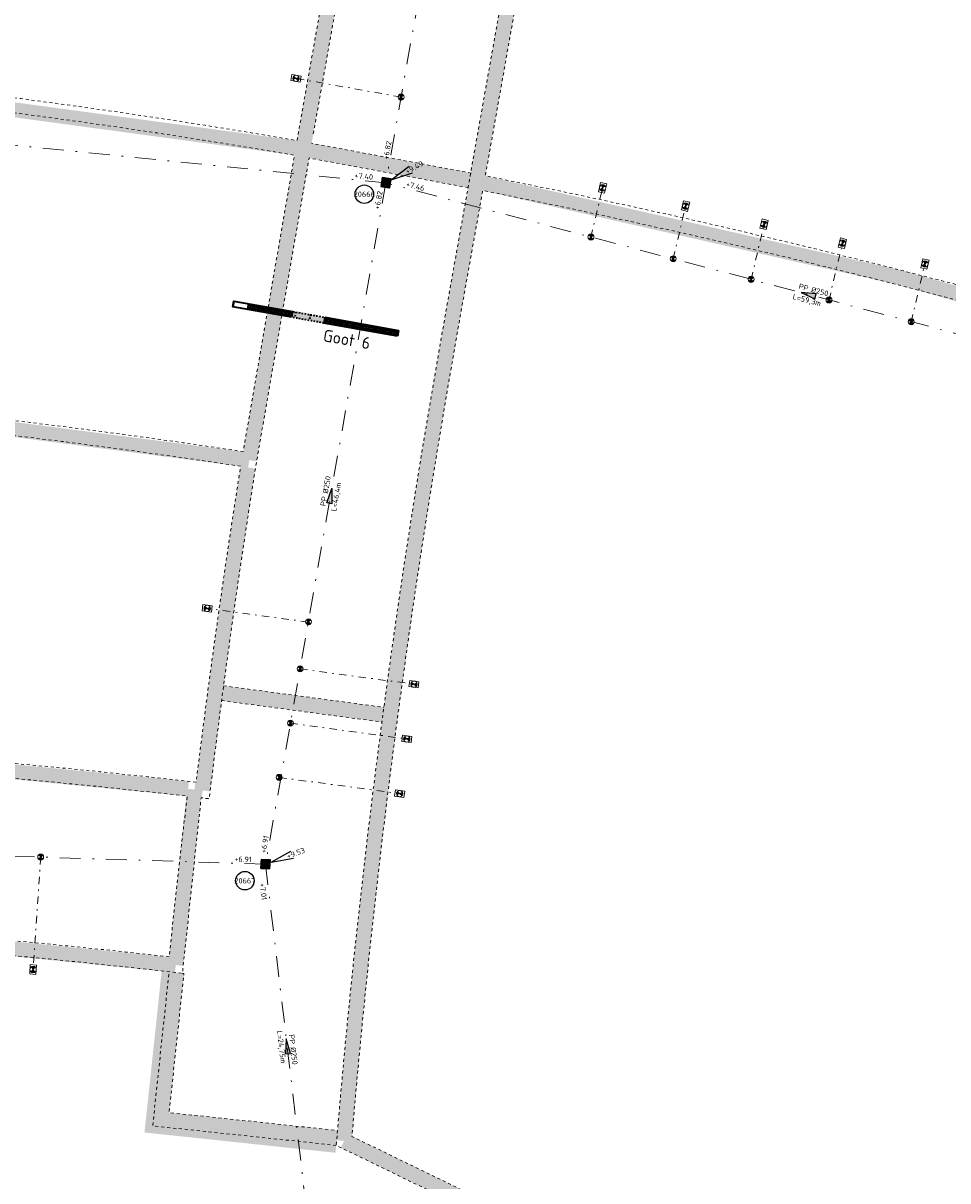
# Model space of a CAD drawing. Header units: metres. Extents: x 166295 to 169354, y 462100 to 463391.
# Tile 7 of 27: x 167568 to 167630, y 462650 to 462728. Entities that reach past the tile are written whole.
import ezdxf
from ezdxf.enums import TextEntityAlignment as Align

# ---------------------------------------------------------------- set-up
doc = ezdxf.new("R2010")
doc.units = ezdxf.units.M
doc.header["$LTSCALE"] = 0.2
for name, pattern in [('DASHED2', [0.375, 0.25, -0.125]), ('NLCS-HIDDEN', [4, 2, -2]), ('RI-VWA_HUISAANSLUITING', [6.1, 2.5, -1.8, 0, -1.8]), ('RI-VWA_PE', [15, 7, -4, 0, -4])]:
    doc.linetypes.add(name, pattern=pattern)
for name, color, linetype, lineweight in [('B-WE-KL-TRACE_WENSTRACE-G', 8, 'NLCS-HIDDEN', 18), ('B-WE-KL-TRACE_WENSTRACE-G2', 252, 'Continuous', 35), ('B-WE-RI-VWA_HUISAANSLUITING_PP_125-G', 252, 'RI-VWA_HUISAANSLUITING', 18), ('B-WE-RI-VWA_HULPSTUK-ONTSTOPPINGSSTUK_PP_125-S', 252, 'Continuous', 20), ('B-WE-RI-VWA_HULPSTUK_INLAAT-KNEVELINLAAT_250-125-G', 252, 'Continuous', 20), ('B-WE-RI-VWA_STROOMRICHTING-S', 252, 'Continuous', 25), ('B-WE-RI-VWA_TRANSPORTLEIDING_PE_250-G', 252, 'RI-VWA_PE', 18), ('N-WE-RI-HWA_GOOT_LIJNGOOT-G', 152, 'Continuous', 35), ('N-WE-RI-HWA_GOOT_LIJNGOOT-G gesloten', 152, 'Continuous', 35), ('N-WE-RI-HWA_GOOT_LIJNGOOT-V gesloten', 152, 'Continuous', 18), ('N-WE-RI-HWA_GOOT_LIJNGOOT-V rooster', 152, 'Continuous', 18), ('N-WE-RI-HWA_GOOT_ROOSTERGOOT-T18', 152, 'Continuous', 18), ('N-WE-RI-VWA_PUTNUMMER-S', 32, 'Continuous', 25), ('N-WE-RI-VWA_RIOOLPUT_INSPECTIEPUT-S', 32, 'Continuous', 25), ('X-XX-AL-CONSTRUCTIELIJN-GD', 7, 'Continuous', 25)]:
    doc.layers.add(name, color=color, linetype=linetype, lineweight=lineweight)
doc.styles.add('NLCS-ISO', font='NLCS-ISO.ttf')
doc.styles.add('NLCS-ISO-M200-T18', font='NLCS-ISO.ttf', dxfattribs={"height": 0.36})

# ---------------------------------------------------------------- blocks, each defined once
blk = doc.blocks.new('*U79')
at = {"ltscale": 0.1}
blk.add_hatch(color=256, dxfattribs=at).paths.add_polyline_path([(2.500000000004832, 0), (-2.500000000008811, -0.8333333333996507), (-2.500000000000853, 0.8333333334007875)])
at = {"ltscale": 0.1, "flags": 128}
blk.add_lwpolyline([(2.500000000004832, 0), (-2.500000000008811, -0.8333333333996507), (-2.500000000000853, 0.8333333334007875)], close=True, dxfattribs=at)
at = {"ltscale": 0.1, "style": 'NLCS-ISO'}
for tag, p in [('BOBL', (-150.4048107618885, 1.13686837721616e-13)), ('MAT', (-0.5, 0.5000000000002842))]:
    blk.add_attdef(tag, text='', height=1.8, dxfattribs=at).set_placement(p, align=Align.BOTTOM_RIGHT)
for tag, p in [('DIA', (0.5, 0.5000000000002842)), ('BOBR', (153.6325154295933, 0))]:
    blk.add_attdef(tag, text='', height=1.8, dxfattribs=at).set_placement(p, align=Align.BOTTOM_LEFT)
at = {"ltscale": 0.1, "style": 'NLCS-ISO', "flags": 1}
blk.add_attdef('PUTNR-L', text='', height=1.8, dxfattribs=at).set_placement((-0.8215082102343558, -5.885126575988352), align=Align.BOTTOM_RIGHT)
at = {"ltscale": 0.1, "style": 'NLCS-ISO'}
blk.add_attdef('JVA', text='', height=1.8, dxfattribs=at).set_placement((0, -0.9999999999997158), align=Align.TOP_CENTER)
at = {"ltscale": 0.1, "style": 'NLCS-ISO', "flags": 1}
blk.add_attdef('PUTNR-L', text='', height=1.8, dxfattribs=at).set_placement((1.948397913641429, -5.769780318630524), align=Align.BOTTOM_LEFT)
blk = doc.blocks.new('*U80')
at = {"ltscale": 0.1}
blk.add_hatch(color=256, dxfattribs=at).paths.add_polyline_path([(2.500000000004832, 0), (-2.500000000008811, -0.8333333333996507), (-2.500000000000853, 0.8333333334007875)])
at = {"ltscale": 0.1, "flags": 128}
blk.add_lwpolyline([(2.500000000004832, 0), (-2.500000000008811, -0.8333333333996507), (-2.500000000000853, 0.8333333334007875)], close=True, dxfattribs=at)
at = {"ltscale": 0.1, "style": 'NLCS-ISO'}
for tag, p in [('BOBL', (-143.3294033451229, 1.13686837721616e-13)), ('MAT', (-0.5, 0.5000000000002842))]:
    blk.add_attdef(tag, text='', height=1.8, dxfattribs=at).set_placement(p, align=Align.BOTTOM_RIGHT)
for tag, p in [('DIA', (0.5, 0.5000000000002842)), ('BOBR', (128.3431128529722, 0))]:
    blk.add_attdef(tag, text='', height=1.8, dxfattribs=at).set_placement(p, align=Align.BOTTOM_LEFT)
at = {"ltscale": 0.1, "style": 'NLCS-ISO', "flags": 1}
blk.add_attdef('PUTNR-L', text='', height=1.8, dxfattribs=at).set_placement((-0.8215082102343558, -5.885126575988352), align=Align.BOTTOM_RIGHT)
at = {"ltscale": 0.1, "style": 'NLCS-ISO'}
blk.add_attdef('JVA', text='', height=1.8, dxfattribs=at).set_placement((0, -0.9999999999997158), align=Align.TOP_CENTER)
at = {"ltscale": 0.1, "style": 'NLCS-ISO', "flags": 1}
blk.add_attdef('PUTNR-L', text='', height=1.8, dxfattribs=at).set_placement((1.948397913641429, -5.769780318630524), align=Align.BOTTOM_LEFT)
blk = doc.blocks.new('*U81')
at = {"ltscale": 0.1}
blk.add_hatch(color=256, dxfattribs=at).paths.add_polyline_path([(2.500000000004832, 0), (-2.500000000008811, -0.8333333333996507), (-2.500000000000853, 0.8333333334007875)])
at = {"ltscale": 0.1, "flags": 128}
blk.add_lwpolyline([(2.500000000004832, 0), (-2.500000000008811, -0.8333333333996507), (-2.500000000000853, 0.8333333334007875)], close=True, dxfattribs=at)
at = {"ltscale": 0.1, "style": 'NLCS-ISO'}
for tag, p in [('BOBL', (-115.9481153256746, 1.13686837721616e-13)), ('MAT', (-0.5, 0.5000000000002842))]:
    blk.add_attdef(tag, text='', height=1.8, dxfattribs=at).set_placement(p, align=Align.BOTTOM_RIGHT)
for tag, p in [('DIA', (0.5, 0.5000000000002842)), ('BOBR', (97.31818750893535, 0))]:
    blk.add_attdef(tag, text='', height=1.8, dxfattribs=at).set_placement(p, align=Align.BOTTOM_LEFT)
at = {"ltscale": 0.1, "style": 'NLCS-ISO', "flags": 1}
blk.add_attdef('PUTNR-L', text='', height=1.8, dxfattribs=at).set_placement((-0.8215082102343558, -5.885126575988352), align=Align.BOTTOM_RIGHT)
at = {"ltscale": 0.1, "style": 'NLCS-ISO'}
blk.add_attdef('JVA', text='', height=1.8, dxfattribs=at).set_placement((0, -0.9999999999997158), align=Align.TOP_CENTER)
at = {"ltscale": 0.1, "style": 'NLCS-ISO', "flags": 1}
blk.add_attdef('PUTNR-L', text='', height=1.8, dxfattribs=at).set_placement((1.948397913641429, -5.769780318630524), align=Align.BOTTOM_LEFT)
blk = doc.blocks.new('*U82')
at = {"ltscale": 0.1}
blk.add_hatch(color=256, dxfattribs=at).paths.add_polyline_path([(2.500000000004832, 0), (-2.500000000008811, -0.8333333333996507), (-2.500000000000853, 0.8333333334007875)])
at = {"ltscale": 0.1, "flags": 128}
blk.add_lwpolyline([(2.500000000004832, 0), (-2.500000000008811, -0.8333333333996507), (-2.500000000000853, 0.8333333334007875)], close=True, dxfattribs=at)
at = {"ltscale": 0.1, "style": 'NLCS-ISO'}
for tag, p in [('BOBL', (-119.3683419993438, 1.13686837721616e-13)), ('MAT', (-0.5, 0.5000000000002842))]:
    blk.add_attdef(tag, text='', height=1.8, dxfattribs=at).set_placement(p, align=Align.BOTTOM_RIGHT)
for tag, p in [('DIA', (0.5, 0.5000000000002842)), ('BOBR', (162.8411784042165, 0))]:
    blk.add_attdef(tag, text='', height=1.8, dxfattribs=at).set_placement(p, align=Align.BOTTOM_LEFT)
at = {"ltscale": 0.1, "style": 'NLCS-ISO', "flags": 1}
blk.add_attdef('PUTNR-L', text='', height=1.8, dxfattribs=at).set_placement((-0.8215082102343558, -5.885126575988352), align=Align.BOTTOM_RIGHT)
at = {"ltscale": 0.1, "style": 'NLCS-ISO'}
blk.add_attdef('JVA', text='', height=1.8, dxfattribs=at).set_placement((0, -0.9999999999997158), align=Align.TOP_CENTER)
at = {"ltscale": 0.1, "style": 'NLCS-ISO', "flags": 1}
blk.add_attdef('PUTNR-L', text='', height=1.8, dxfattribs=at).set_placement((1.948397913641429, -5.769780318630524), align=Align.BOTTOM_LEFT)
blk = doc.blocks.new('*U86')
at = {"ltscale": 0.1}
blk.add_hatch(color=256, dxfattribs=at).paths.add_polyline_path([(-2.500000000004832, 0), (2.500000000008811, -0.8333333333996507), (2.500000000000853, 0.8333333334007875)])
at = {"ltscale": 0.1, "flags": 128}
blk.add_lwpolyline([(-2.500000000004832, 0), (2.500000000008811, -0.8333333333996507), (2.500000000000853, 0.8333333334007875)], close=True, dxfattribs=at)
at = {"ltscale": 0.1, "style": 'NLCS-ISO'}
for tag, p in [('BOBL', (-133.4668338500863, 1.13686837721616e-13)), ('MAT', (-0.5, 0.5000000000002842))]:
    blk.add_attdef(tag, text='', height=1.8, dxfattribs=at).set_placement(p, align=Align.BOTTOM_RIGHT)
for tag, p in [('DIA', (0.5, 0.5000000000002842)), ('BOBR', (138.6103498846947, 0))]:
    blk.add_attdef(tag, text='', height=1.8, dxfattribs=at).set_placement(p, align=Align.BOTTOM_LEFT)
at = {"ltscale": 0.1, "style": 'NLCS-ISO', "flags": 1}
blk.add_attdef('PUTNR-L', text='', height=1.8, dxfattribs=at).set_placement((-0.8215082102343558, -5.885126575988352), align=Align.BOTTOM_RIGHT)
at = {"ltscale": 0.1, "style": 'NLCS-ISO'}
blk.add_attdef('JVA', text='', height=1.8, dxfattribs=at).set_placement((0, -0.9999999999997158), align=Align.TOP_CENTER)
at = {"ltscale": 0.1, "style": 'NLCS-ISO', "flags": 1}
blk.add_attdef('PUTNR-L', text='', height=1.8, dxfattribs=at).set_placement((1.948397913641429, -5.769780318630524), align=Align.BOTTOM_LEFT)
blk = doc.blocks.new('*U87')
at = {"ltscale": 0.1}
blk.add_hatch(color=256, dxfattribs=at).paths.add_polyline_path([(-2.500000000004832, 0), (2.500000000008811, -0.8333333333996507), (2.500000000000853, 0.8333333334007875)])
at = {"ltscale": 0.1, "flags": 128}
blk.add_lwpolyline([(-2.500000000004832, 0), (2.500000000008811, -0.8333333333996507), (2.500000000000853, 0.8333333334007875)], close=True, dxfattribs=at)
at = {"ltscale": 0.1, "style": 'NLCS-ISO'}
for tag, p in [('MAT', (-0.5, 0.5000000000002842)), ('BOBL', (-49.6153525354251, -3.239999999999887))]:
    blk.add_attdef(tag, text='', height=1.8, dxfattribs=at).set_placement(p, align=Align.BOTTOM_RIGHT)
for tag, p in [('DIA', (0.5, 0.5000000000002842)), ('BOBR', (50.63497946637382, 0))]:
    blk.add_attdef(tag, text='', height=1.8, dxfattribs=at).set_placement(p, align=Align.BOTTOM_LEFT)
at = {"ltscale": 0.1, "style": 'NLCS-ISO', "flags": 1}
blk.add_attdef('PUTNR-L', text='', height=1.8, dxfattribs=at).set_placement((-0.8215082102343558, -5.885126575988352), align=Align.BOTTOM_RIGHT)
at = {"ltscale": 0.1, "style": 'NLCS-ISO'}
blk.add_attdef('JVA', text='', height=1.8, dxfattribs=at).set_placement((0, -0.9999999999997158), align=Align.TOP_CENTER)
at = {"ltscale": 0.1, "style": 'NLCS-ISO', "flags": 1}
blk.add_attdef('PUTNR-L', text='', height=1.8, dxfattribs=at).set_placement((1.948397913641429, -5.769780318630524), align=Align.BOTTOM_LEFT)
blk = doc.blocks.new('SRI-HULP_INLAAT_125MM-SO')
h = blk.add_hatch(color=256)
h.dxf.hatch_style = 1
h.paths.add_polyline_path([(-0.7071067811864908, 0.7071067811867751, 0.1989123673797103), (-1.000000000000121, 0, 0.1989123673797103), (-0.7071067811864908, -0.7071067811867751), (0, -1.387778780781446e-17)])
h = blk.add_hatch(color=256)
h.dxf.hatch_style = 1
h.paths.add_polyline_path([(1.000000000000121, 0, 0.1989123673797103), (0.7071067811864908, 0.7071067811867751), (0, -1.387778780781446e-17), (0.7071067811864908, -0.7071067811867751, 0.1989123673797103)])
for p, q in [((-0.7071067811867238, 0.707106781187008), (0.7071067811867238, -0.707106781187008)), ((-0.7071067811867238, -0.707106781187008), (0.7071067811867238, 0.707106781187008))]:
    blk.add_line(p, q)
blk.add_circle((0, 0), 1.000000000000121)
blk = doc.blocks.new('SRI-HULP_ONTSTOP-SO')
at = {"ltscale": 0.1}
for points in [[(-0.8736528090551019, 0.5824352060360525, 0.1480687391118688), (-1.050000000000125, 2.273736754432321e-13, 0.1480687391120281), (-0.8736528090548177, -0.5824352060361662), (-5.115907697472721e-13, -3.410605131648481e-13)], [(-2.273736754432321e-13, -3.410605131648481e-13), (0.8736528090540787, -0.5824352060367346, 0.1480687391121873), (1.04999999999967, 2.273736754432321e-13, 0.1480687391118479), (0.8736528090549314, 0.5824352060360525)]]:
    blk.add_hatch(color=256, dxfattribs=at).paths.add_polyline_path(points)
for p, q in [((0.8736528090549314, 0.5824352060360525), (-0.8736528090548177, -0.5824352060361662)), ((-0.8736528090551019, 0.5824352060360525), (0.8736528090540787, -0.5824352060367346))]:
    blk.add_line(p, q, dxfattribs=at)
at = {"flags": 128}
blk.add_lwpolyline([(-1.575000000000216, -1.049999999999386), (1.574999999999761, -1.049999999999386), (1.574999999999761, 1.050000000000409), (-1.575000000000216, 1.050000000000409)], close=True, dxfattribs=at)
at = {"ltscale": 0.1}
blk.add_circle((-2.273736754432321e-13, 2.273736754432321e-13), 1.049999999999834, dxfattribs=at)
blk = doc.blocks.new('*U134')
for q in [(8.498601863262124, 4.425637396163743), (9.354158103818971, 2.076590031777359)]:
    blk.add_line((1.879237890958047, 0.68444499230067), q)
blk.add_circle((-6.919589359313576, -5.525493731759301), 3.090853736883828)
at = {"ltscale": 0.1, "style": 'NLCS-ISO'}
blk.add_attdef('PUTHGT', text='', height=1.8, rotation=20.01233852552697, dxfattribs=at).set_placement((7.176561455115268, 2.643546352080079), align=Align.MIDDLE_LEFT)
blk.add_attdef('PUTNR', text='', height=1.8, dxfattribs=at).set_placement((-6.919589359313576, -5.525493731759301), align=Align.MIDDLE_CENTER)
blk = doc.blocks.new('*U164')
for q in [(7.785056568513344, 5.586178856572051), (8.965107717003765, 3.382209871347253)]:
    blk.add_line((1.763175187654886, 0.9440409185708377), q)
blk.add_circle((-7.224539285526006, -3.824241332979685), 3.090853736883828)
at = {"ltscale": 0.1, "style": 'NLCS-ISO'}
blk.add_attdef('PUTHGT', text='', height=1.8, rotation=28.16552904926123, dxfattribs=at).set_placement((6.729115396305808, 3.634608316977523), align=Align.MIDDLE_LEFT)
blk.add_attdef('PUTNR', text='', height=1.8, dxfattribs=at).set_placement((-7.224539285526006, -3.824241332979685), align=Align.MIDDLE_CENTER)
blk = doc.blocks.new('Inspectieputdeksel 610x610')
h = blk.add_hatch()
h.set_pattern_fill('ANGLE', color=253, scale=0.2)
h.set_pattern_definition([(0, (0, 0), (0, 0.05500000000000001), [0.04000000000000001, -0.015]), (90, (0, 0), (-0.05500000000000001, 3.367778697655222e-18), [0.04000000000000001, -0.015])])
h.paths.add_polyline_path([(-0.3049999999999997, -0.3049999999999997), (0.3049999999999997, -0.3049999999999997), (0.3049999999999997, 0.3049999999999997), (-0.3049999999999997, 0.3049999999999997)])
blk.add_lwpolyline([(-0.3049999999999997, -0.3049999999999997), (0.3049999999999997, -0.3049999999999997), (0.3049999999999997, 0.3049999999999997), (-0.3049999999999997, 0.3049999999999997)], close=True)
blk.add_circle((0, 0), 0.26)

msp = doc.modelspace()

# ---------------------------------------------------------------- hatches: boundary and pattern name
at = {"layer": 'N-WE-RI-HWA_GOOT_LIJNGOOT-V gesloten'}
h = msp.add_hatch(color=256, dxfattribs=at)
h.dxf.hatch_style = 1
h.paths.add_polyline_path([(167588.7171349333, 462708.3148375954), (167587.7326010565, 462708.4900319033), (167587.6642752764, 462708.1060636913), (167588.6488091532, 462707.9308693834)])
h.paths.add_polyline_path([(167587.7326010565, 462708.4900319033), (167586.7480671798, 462708.6652262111), (167586.6797413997, 462708.2812579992), (167587.6642752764, 462708.1060636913)])
h.paths.add_polyline_path([(167586.7480671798, 462708.6652262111), (167586.5509716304, 462708.6992042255), (167586.4832760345, 462708.3162183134), (167586.6797413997, 462708.2812579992)])
at = {"layer": 'N-WE-RI-HWA_GOOT_LIJNGOOT-V rooster'}
h = msp.add_hatch(dxfattribs=at)
h.set_pattern_fill('ANSI32', color=256, scale=0.01, angle=35)
h.set_pattern_definition([(80, (0.09846066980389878, -0.01747850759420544), (-0.09380293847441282, 0.01653998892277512), []), (80, (0.1352416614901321, 0.008275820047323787), (-0.09380293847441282, 0.01653998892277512), [])])
h.paths.add_polyline_path([(167586.5511676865, 462708.7003059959), (167585.5666338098, 462708.8755003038), (167585.4983080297, 462708.4915320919), (167586.4828419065, 462708.316337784)])
h.paths.add_polyline_path([(167585.5666338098, 462708.8755003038), (167584.582099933, 462709.0506946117), (167584.5137741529, 462708.6667263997), (167585.4983080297, 462708.4915320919)])
h.paths.add_polyline_path([(167584.582099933, 462709.0506946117), (167583.5975660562, 462709.2258889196), (167583.5292402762, 462708.8419207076), (167584.5137741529, 462708.6667263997)])
h = msp.add_hatch(dxfattribs=at)
h.set_pattern_fill('ANSI32', color=256, scale=0.01, angle=35)
h.set_pattern_definition([(80, (0, 0), (-0.09380293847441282, 0.01653998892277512), []), (80, (0.03678099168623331, 0.02575432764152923), (-0.09380293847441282, 0.01653998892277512), [])])
h.paths.add_polyline_path([(167593.6398043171, 462707.438866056), (167592.6552704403, 462707.6140603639), (167592.5869446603, 462707.230092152), (167593.571478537, 462707.0548978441)])
h.paths.add_polyline_path([(167592.6552704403, 462707.6140603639), (167591.6707365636, 462707.7892546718), (167591.6024107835, 462707.4052864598), (167592.5869446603, 462707.230092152)])
h.paths.add_polyline_path([(167591.6707365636, 462707.7892546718), (167590.6862026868, 462707.9644489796), (167590.6178769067, 462707.5804807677), (167591.6024107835, 462707.4052864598)])
h.paths.add_polyline_path([(167590.6862026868, 462707.9644489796), (167589.70166881, 462708.1396432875), (167589.63334303, 462707.7556750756), (167590.6178769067, 462707.5804807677)])
h.paths.add_polyline_path([(167589.70166881, 462708.1396432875), (167588.7171349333, 462708.3148375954), (167588.6488091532, 462707.9308693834), (167589.63334303, 462707.7556750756)])

# ---------------------------------------------------------------- linework, layer by layer
at = {"layer": 'B-WE-KL-TRACE_WENSTRACE-G', "ltscale": 0.5, "flags": 128}
for points in [[(167410.6650718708, 462818.3592539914), (167410.8315606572, 462817.3732106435), (167412.845886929, 462817.7133201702), (167420.873697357, 462815.0065535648), (167422.3219509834, 462814.5182405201, 0.09444567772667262), (167433.0421417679, 462813.041734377, -0.001561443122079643), (167438.2130450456, 462813.2918887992, -0.03151026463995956), (167534.7720763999, 462811.6886145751, -0.02225016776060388), (167602.4734430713, 462803.2438039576, 0.04121191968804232), (167606.4412021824, 462802.9008894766, 0.04101338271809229), (167610.3925346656, 462803.2103045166), (167613.7200965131, 462803.7641914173), (167607.6358939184, 462769.5208694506, 0.03697781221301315), (167499.7675601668, 462781.3576467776, 0.0239721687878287), (167490.8701120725, 462781.2458816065, 0.01276167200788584), (167481.3180008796, 462780.4221961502, -0.001382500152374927), (167480.1517472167, 462780.2948343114, -0.01500998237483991), (167467.4538975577, 462779.3280351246, -0.007234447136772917), (167461.3181135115, 462779.1346581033, 0.007721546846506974), (167438.7023777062, 462778.3998409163, 0.003041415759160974), (167429.802182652, 462777.9187128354), (167423.8062991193, 462773.5783567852, 0.07767380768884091), (167422.2718883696, 462772.0555087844), (167419.9502115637, 462771.6623409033), (167420.1171808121, 462770.6763787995), (167422.8558771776, 462771.1401674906, -0.0941133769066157), (167424.392676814, 462772.7683190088), (167430.1526939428, 462776.9379338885, -0.002941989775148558), (167438.7502821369, 462777.4009889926, -0.007721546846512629), (167461.335149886, 462778.1348032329, 0.00723444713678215), (167467.4998558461, 462778.3290917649, 0.01500998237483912), (167480.2575586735, 462779.3004481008, 0.001382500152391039), (167481.4293096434, 462779.4284102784, -0.01276167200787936), (167490.9305711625, 462780.2477109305, -0.0239721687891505), (167499.7321932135, 462780.358272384, -0.03294077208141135), (167595.8021163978, 462770.5995577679), (167586.8417417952, 462720.168463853, 0.05506159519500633), (167487.372416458, 462726.2654421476), (167472.5001605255, 462725.5391942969), (167455.8347042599, 462724.7253801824), (167455.8834785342, 462723.7265703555), (167472.9626553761, 462724.560587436), (167487.4211907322, 462725.2666323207, -0.05506302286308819), (167586.6738872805, 462719.1826487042), (167583.2355711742, 462699.3105586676, 0.0342056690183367), (167518.4159504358, 462704.6717789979), (167518.3156469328, 462704.5757524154, 0.01620695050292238), (167490.3384025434, 462704.2397624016), (167475.1043954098, 462703.5003440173), (167474.7855313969, 462676.9900938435), (167469.7861221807, 462677.0514365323), (167469.7738531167, 462676.0515118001), (167474.7733692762, 462675.9901677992), (167513.5175865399, 462675.5230555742), (167512.4419340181, 462643.913577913), (167472.8932938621, 462644.3892724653), (167472.8812666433, 462643.3893447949), (167515.6061671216, 462642.8754459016, -0.0279587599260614), (167510.7128068, 462604.7942822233), (167507.1208654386, 462604.852856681), (167506.5811693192, 462571.7572568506), (167454.4887013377, 462572.6067384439), (167455.1290405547, 462611.9019755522), (167454.1291733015, 462611.9182689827), (167453.4725408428, 462571.6231762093), (167507.5647313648, 462570.7410847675), (167508.1044274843, 462603.8366845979), (167511.5405375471, 462603.7806513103, 0.02861611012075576), (167516.6078841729, 462642.8633971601), (167527.4658491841, 462642.7327965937, -0.01284816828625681), (167525.7226909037, 462624.5532080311, -0.01549334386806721), (167522.3824006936, 462602.7867264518), (167521.8375361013, 462599.8468507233), (167517.0415756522, 462573.9697283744), (167535.4037581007, 462568.6863826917, 0.006774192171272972), (167548.3311898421, 462565.1556943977, 0.02733187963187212), (167601.3019537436, 462554.5053427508), (167584.5661018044, 462534.137168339), (167585.3387377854, 462533.5023190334), (167602.4580070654, 462554.3371270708), (167683.7486810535, 462543.0141675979), (167721.6609595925, 462537.7333749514), (167728.7972181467, 462551.1067466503), (167748.5125073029, 462548.3606085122), (167748.6504651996, 462549.3510466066), (167729.2987120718, 462552.046547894), (167736.9936008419, 462566.4667944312), (167738.6882005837, 462590.2105341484), (167739.8855045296, 462606.9864562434), (167749.7732976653, 462606.2807606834), (167757.9284266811, 462605.698726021), (167760.8571621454, 462611.1871857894), (167770.6073077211, 462629.4589902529), (167789.5822062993, 462625.2777764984), (167789.7973987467, 462626.2543481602), (167771.0962357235, 462630.3752429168), (167774.9170004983, 462637.535368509), (167785.9320102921, 462658.1775326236), (167786.9239321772, 462660.0363974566, 0.005181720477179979), (167805.9567630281, 462655.9741381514), (167806.1553498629, 462656.9542214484, -0.005108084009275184), (167787.4123696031, 462660.9517307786), (167819.5916040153, 462721.2557205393, 0.22308673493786), (167821.9338424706, 462724.9842936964, 0.003247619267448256), (167821.9737516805, 462725.3285703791, 0.1334287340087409), (167819.7948477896, 462739.1482945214), (167806.8577486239, 462767.9886396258, 0.06134239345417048), (167794.6219235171, 462788.207991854), (167807.8810033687, 462804.3448011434, -0.179073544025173), (167839.3749796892, 462822.7381416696), (168165.7408860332, 462880.1736369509), (168165.5675645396, 462881.1585022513), (167839.2016581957, 462823.72300697, 0.1790735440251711), (167807.1083673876, 462804.9796504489), (167793.9852394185, 462789.0082998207, 0.05365254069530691), (167779.3689052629, 462803.6505555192, 0.09357673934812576), (167747.7580446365, 462820.6119104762, 0.00550491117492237), (167745.7211176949, 462821.2305344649), (167725.9765075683, 462826.9904111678), (167715.4607703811, 462830.0790474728, 0.02371252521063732), (167718.1987352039, 462848.320271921, 0.03288304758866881), (167719.1144852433, 462873.8697552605), (167718.1149326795, 462873.8398441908, -0.03247746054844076), (167717.235445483, 462848.7337945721, 0.04360511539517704), (167585.81614665, 462891.946216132, 0.008075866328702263), (167560.7351838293, 462897.4067423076), (167560.935868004, 462897.9334191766), (167569.9753439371, 462921.6566793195), (167569.0408829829, 462922.0127449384), (167560.7261148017, 462900.1914125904, 0.03618447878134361), (167447.143091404, 462914.4182509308), (167447.0908465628, 462913.4196166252, -0.0361310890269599), (167560.3650124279, 462899.2437331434), (167560.0014070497, 462898.2894847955), (167548.4489479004, 462867.9711349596, 0.0009685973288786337), (167548.0987419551, 462867.0362900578, 0.01383445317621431), (167543.5008326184, 462853.5627117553), (167531.3898990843, 462858.1390204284, 0.06549704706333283), (167506.1705512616, 462864.0565634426), (167478.3269906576, 462866.840854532), (167477.2764349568, 462868.1248610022), (167450.3903603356, 462870.813405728), (167450.2908589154, 462869.818368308), (167476.7647755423, 462867.1710384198), (167477.815331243, 462865.8870319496), (167506.0710498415, 462863.0615260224, -0.06549704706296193), (167531.036426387, 462857.2035755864), (167543.2054628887, 462852.6053117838, 0.004912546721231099), (167541.7718765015, 462847.7566445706, 0.009100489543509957), (167539.3780714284, 462838.7354266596, 0.02584144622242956), (167534.3886129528, 462812.7222395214, 0.02828523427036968), (167447.5924202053, 462814.6704529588), (167447.4450646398, 462827.6632993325), (167445.1452216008, 462827.6364174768), (167445.1569093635, 462826.6364857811), (167446.4564734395, 462826.6516758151), (167446.5927501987, 462814.6356858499, 0.002744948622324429), (167438.1678437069, 462814.2908666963, 0.001561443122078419), (167432.9907019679, 462814.0404104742, -0.09444567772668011), (167422.641452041, 462815.4658264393), (167421.1931984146, 462815.954139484), (167412.9272259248, 462818.7412080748)], [(167708.1369292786, 462684.5276100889), (167734.2842527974, 462716.3499067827), (167724.6613860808, 462723.9602650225, 0.1046123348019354), (167656.8662723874, 462757.6065045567, 0.01690657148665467), (167608.4441215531, 462768.3533819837), (167604.0656392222, 462743.7102544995), (167599.4636113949, 462717.808960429, -0.04028886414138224), (167683.3311926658, 462693.8955296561)], [(167656.2592498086, 462621.3904822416), (167707.466620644, 462683.711818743), (167682.9792043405, 462692.9595242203, 0.0402783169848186), (167599.2886354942, 462716.8241549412), (167598.6337172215, 462713.1381209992, 0.004438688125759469), (167596.0034147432, 462697.9171228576, 0.01043868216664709), (167592.5627845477, 462673.3750542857, 0.008465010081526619), (167590.5268358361, 462653.3812435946)], [(167490.3848443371, 462703.240839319, -0.01644567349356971), (167518.7083635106, 462703.5673325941), (167518.8113339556, 462703.6659124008, -0.033979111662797), (167583.0651418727, 462698.3249787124, 0.0088221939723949), (167580.0838497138, 462677.1355263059, 0.02577000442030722), (167528.0220369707, 462680.4488351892), (167518.4316712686, 462680.5641889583), (167518.38235957, 462676.4644770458), (167475.7854587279, 462676.9780384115), (167476.0930027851, 462702.5471511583)], [(167514.517755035, 462675.5109972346), (167513.4421034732, 462643.9015477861), (167530.8850587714, 462643.6917423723), (167531.7309156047, 462668.5483685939, -0.02359344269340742), (167578.2759785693, 462665.4254589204), (167578.4877454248, 462667.4172715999, -0.003640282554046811), (167579.4859737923, 462676.1977436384, 0.02552933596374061), (167528.0100097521, 462679.4489075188), (167519.4195717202, 462679.5522340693), (167519.3702596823, 462675.4524939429)]]:
    msp.add_lwpolyline(points, format="xyb", close=True, dxfattribs=at)
msp.add_lwpolyline([(167598.3289029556, 462717.0037574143), (167587.6498106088, 462719.0000825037), (167584.0527763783, 462698.1682047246, 0.00923266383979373), (167580.9561158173, 462676.0270537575, 0.0002692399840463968), (167580.4154893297, 462676.0903300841), (167579.1636665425, 462664.3160772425, 0.02360479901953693), (167532.696773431, 462667.5280456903), (167531.8512102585, 462642.6800490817), (167528.4674488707, 462642.7207492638, -0.0121872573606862), (167526.8349469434, 462625.4250738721), (167559.3330687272, 462621.7846709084), (167568.2470097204, 462623.7495563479), (167574.7729662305, 462623.018526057), (167599.6003315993, 462620.2373925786), (167643.4859091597, 462605.8448362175), (167655.6064772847, 462620.5960330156), (167589.4728654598, 462652.7820500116, -0.008753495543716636), (167591.5697866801, 462673.4931865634, -0.01043963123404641), (167595.0165448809, 462698.0786402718, -0.004438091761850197), (167597.6495006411, 462713.3151013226), (167603.0810593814, 462743.8851903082), (167607.4609533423, 462768.5362627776, 0.003693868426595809), (167596.7881078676, 462770.432566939), (167587.9303291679, 462720.578906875)], format="xyb", dxfattribs=at)
at = {"layer": 'B-WE-KL-TRACE_WENSTRACE-G', "ltscale": 0.5}
msp.add_lwpolyline([(167598.5127242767, 462717.9867170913), (167587.8247534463, 462719.9847019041)], dxfattribs=at)
at = {"layer": 'B-WE-KL-TRACE_WENSTRACE-G', "ltscale": 0.5, "flags": 128}
for points in [[(167581.9216384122, 462683.6007693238), (167592.6657541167, 462682.1621677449)], [(167581.7889260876, 462682.6096147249), (167592.5330417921, 462681.1710131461)], [(167589.4728654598, 462652.7820500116), (167577.1713638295, 462654.0899291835), (167577.5022371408, 462657.2020198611), (167577.8596959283, 462660.5641651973), (167578.2696032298, 462664.419624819)], [(167579.1636665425, 462664.3160772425), (167579.2631061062, 462664.3055049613), (167578.8540915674, 462660.4584423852), (167578.4966327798, 462657.096297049), (167578.2714822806, 462654.9786020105), (167589.5570264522, 462653.7787380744)]]:
    msp.add_lwpolyline(points, dxfattribs=at)
at = {"layer": 'B-WE-KL-TRACE_WENSTRACE-G2', "const_width": 1, "flags": 128}
for points in [[(167614.3362088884, 462804.3736253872), (167608.0400380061, 462768.9372960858, 0.004031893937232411), (167596.3826126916, 462771.0085360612), (167587.2469183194, 462719.5907012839, -2.717001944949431e-06), (167587.2517723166, 462719.5898564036), (167583.6446864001, 462698.7423444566, 0.03435574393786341), (167518.6136876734, 462704.1688892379), (167518.5120559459, 462704.0715910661, 0.01632620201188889), (167490.3616237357, 462703.7403008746), (167475.5986990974, 462703.0237475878), (167475.2794815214, 462676.4841022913), (167514.034679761, 462676.0168576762), (167512.9250097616, 462643.4077312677), (167516.142599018, 462643.3690298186), (167528.0012357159, 462643.2263930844, -0.01322035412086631), (167526.2190177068, 462624.4927125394, -0.0154933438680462), (167522.8740284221, 462602.6956101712), (167522.3291638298, 462599.7557344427), (167517.6158917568, 462574.3247661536), (167535.5420137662, 462569.1668880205, 0.006774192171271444), (167548.4563764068, 462565.6397691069, 0.02778119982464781), (167602.251875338, 462554.8738453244), (167602.249531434, 462554.8709927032), (167683.8176600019, 462543.509386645)], [(167438.7263299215, 462777.9004149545, -0.007721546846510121), (167461.3266316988, 462778.6347306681, 0.007234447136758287), (167467.4768767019, 462778.8285634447, 0.01500998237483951), (167480.2046529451, 462779.7976412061, 0.001382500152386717), (167481.3736552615, 462779.9253032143, -0.01276167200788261), (167490.9003416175, 462780.7467962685, -0.02397216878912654), (167499.7498766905, 462780.8579595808, -0.03311271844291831), (167596.3826126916, 462771.0085360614), (167587.2469183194, 462719.5907012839, -2.717001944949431e-06), (167587.2517723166, 462719.5898564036), (167583.6446864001, 462698.7423444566, 0.03435574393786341), (167518.6136876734, 462704.1688892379), (167518.5120559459, 462704.0715910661, 0.01632620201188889), (167490.3616237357, 462703.7403008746), (167475.5986990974, 462703.0237475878), (167475.2794815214, 462676.4841022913), (167514.034679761, 462676.0168576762), (167512.9250097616, 462643.4077312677)], [(167595.5099788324, 462697.9978755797, -0.00443838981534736), (167598.1416089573, 462713.2266113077), (167603.5733493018, 462743.7977224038), (167608.0400380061, 462768.9372960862, 0.004031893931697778), (167596.3826126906, 462771.0085360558), (167587.4380392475, 462720.6663747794)], [(167455.8590913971, 462724.2259752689), (167472.938268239, 462725.0599923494), (167487.3968035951, 462725.7660372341, -0.05506302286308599), (167586.7590876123, 462719.675336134, -0.05506302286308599)], [(167583.5589591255, 462698.2465917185, 0.009027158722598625), (167580.519809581, 462676.5815563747, 0.0002726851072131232), (167579.9716603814, 462676.6451623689), (167578.719849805, 462664.8710243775, 0.02359911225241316), (167532.2138528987, 462668.038453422), (167531.368134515, 462643.185895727), (167528.0012357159, 462643.2263930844, -0.01287249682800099), (167526.278584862, 462624.9842696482), (167559.3597671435, 462621.2785529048), (167568.2737081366, 462623.2434383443), (167574.7173049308, 462622.5216338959), (167599.4934719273, 462619.7462356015), (167643.6550917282, 462605.2631494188), (167656.3951393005, 462620.7682764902), (167589.9997553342, 462653.0816931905, -0.00860935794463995), (167592.0662856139, 462673.4341204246, -0.01043963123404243), (167595.5101453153, 462697.9988993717, -0.01043963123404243)], [(167579.54291135, 462676.6944911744, 0.02552933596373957), (167528.0160233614, 462679.9488713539), (167518.9256214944, 462680.0582115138), (167518.8763096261, 462675.9584854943), (167514.5237827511, 462676.0109608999)]]:
    msp.add_lwpolyline(points, format="xyb", dxfattribs=at)
msp.add_lwpolyline([(167708.295656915, 462683.9331992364), (167734.9939776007, 462716.4260806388), (167724.97154349, 462724.3524414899, 0.1046123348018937), (167656.991045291, 462758.0906860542, 0.01707838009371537), (167608.0400380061, 462768.9372960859), (167603.5733493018, 462743.7977224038), (167598.8856658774, 462717.4143385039, -0.04051484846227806), (167683.1551983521, 462693.4275269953)], format="xyb", close=True, dxfattribs=at)
at = {"layer": 'B-WE-KL-TRACE_WENSTRACE-G2', "const_width": 1}
msp.add_lwpolyline([(167598.4208469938, 462717.4952310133), (167587.7328761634, 462719.493215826)], dxfattribs=at)
at = {"layer": 'B-WE-KL-TRACE_WENSTRACE-G2', "const_width": 1, "flags": 128}
for points in [[(167581.8552822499, 462683.1051920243), (167592.5993979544, 462681.6665904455)], [(167589.4728654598, 462652.7820500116), (167577.1713638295, 462654.0899291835), (167578.2696032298, 462664.419624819)], [(167589.5257268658, 462653.2792478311), (167577.721423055, 462654.5342655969), (167578.7668010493, 462664.366763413)]]:
    msp.add_lwpolyline(points, dxfattribs=at)
at = {"layer": 'B-WE-RI-VWA_HUISAANSLUITING_PP_125-G'}
for points in [[(167593.8187254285, 462723.0864390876), (167586.770178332, 462724.3387938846)], [(167606.5427578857, 462713.6985811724), (167607.3224348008, 462716.9962629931)], [(167612.0551194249, 462712.2402868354), (167612.8894372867, 462715.7690752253)], [(167617.2773566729, 462710.8587448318), (167618.1507340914, 462714.5527375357)], [(167622.499593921, 462709.477202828), (167623.3996706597, 462713.2841216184)], [(167628.0119554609, 462708.0189084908), (167628.9268034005, 462711.8883028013)], [(167587.5994879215, 462687.879675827), (167580.8215768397, 462688.7930537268)], [(167587.045403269, 462684.7393360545), (167594.6788721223, 462683.7106648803)], [(167586.4018992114, 462681.0922013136), (167594.2008979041, 462680.0412236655)], [(167585.6445936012, 462677.4600153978), (167593.7236210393, 462676.3713016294)], [(167569.6627354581, 462672.1157023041), (167569.1567190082, 462664.5773176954)]]:
    msp.add_lwpolyline(points, dxfattribs=at)
at = {"layer": 'B-WE-RI-VWA_TRANSPORTLEIDING_PE_250-G', "flags": 128}
for points in [[(167603.1339804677, 462775.5035581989), (167592.7966348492, 462717.3351157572)], [(167592.7966348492, 462717.3351157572), (167527.7198687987, 462723.928392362)], [(167592.7966348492, 462717.3351157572), (167584.7335451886, 462671.6366091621)], [(167650.1506963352, 462702.1621082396), (167592.7966348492, 462717.3351157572)], [(167584.7335451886, 462671.6366091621), (167523.5235496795, 462673.5824428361)], [(167584.7335451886, 462671.6366091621), (167587.6454395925, 462647.0804022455)]]:
    msp.add_lwpolyline(points, dxfattribs=at)
at = {"layer": 'N-WE-RI-HWA_GOOT_LIJNGOOT-G'}
for points in [[(167586.4828346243, 462708.3162968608), (167582.5446991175, 462709.0170740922), (167582.6130248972, 462709.4010423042), (167586.5511604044, 462708.7002650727)], [(167582.6130321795, 462709.4010832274), (167582.5447063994, 462709.0171150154)], [(167583.5975660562, 462709.2258889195), (167583.5292402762, 462708.8419207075)], [(167584.582099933, 462709.0506946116), (167584.5137741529, 462708.6667263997)], [(167585.5666338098, 462708.8755003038), (167585.4983080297, 462708.4915320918)], [(167586.5511676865, 462708.7003059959), (167586.4828419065, 462708.3163377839)], [(167588.7171349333, 462708.3148375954), (167588.6488091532, 462707.9308693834)], [(167593.571478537, 462707.0548978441), (167588.6488091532, 462707.9308693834)], [(167588.7171349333, 462708.3148375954), (167593.6398043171, 462707.438866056)], [(167589.70166881, 462708.1396432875), (167589.63334303, 462707.7556750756)], [(167590.6862026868, 462707.9644489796), (167590.6178769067, 462707.5804807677)], [(167591.6707365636, 462707.7892546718), (167591.6024107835, 462707.4052864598)], [(167592.6552704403, 462707.6140603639), (167592.5869446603, 462707.230092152)], [(167593.6398043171, 462707.438866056), (167593.571478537, 462707.0548978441)]]:
    msp.add_lwpolyline(points, dxfattribs=at)
at = {"layer": 'N-WE-RI-HWA_GOOT_LIJNGOOT-G gesloten', "linetype": 'DASHED2'}
for points in [[(167586.5511604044, 462708.7002650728), (167588.7171349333, 462708.3148375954)], [(167586.7480671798, 462708.6652262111), (167586.6797413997, 462708.2812579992)], [(167587.7326010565, 462708.4900319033), (167587.6642752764, 462708.1060636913)], [(167588.6488091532, 462707.9308693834), (167586.4828346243, 462708.3162968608)]]:
    msp.add_lwpolyline(points, dxfattribs=at)
at = {"layer": 'X-XX-AL-CONSTRUCTIELIJN-GD'}
msp.add_lwpolyline([(167582.6130321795, 462709.4010832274), (167582.5447063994, 462709.0171150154)], dxfattribs=at)

# ---------------------------------------------------------------- block references
at = {"layer": 'B-WE-RI-VWA_HULPSTUK-ONTSTOPPINGSSTUK_PP_125-S'}
for p, xscale, yscale, zscale, rotation in [((167586.770178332, 462724.3387938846), 0.2, 0.2, 0.2, 169.9250774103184), ((167607.3224348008, 462716.9962629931), 0.2, 0.2, 0.2, 76.6977297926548), ((167612.8894372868, 462715.7690752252), 0.2, 0.2, 0.2, 76.6977297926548), ((167618.1507340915, 462714.5527375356), 0.2, 0.2, 0.2, 76.6977297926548), ((167623.3996706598, 462713.2841216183), 0.2, 0.2, 0.2, 76.6977297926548), ((167628.9268034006, 462711.8883028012), 0.2, 0.2, 0.2, 76.6977297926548), ((167580.8215768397, 462688.7930537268), 0.2000000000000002, 0.2000000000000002, 0.2000000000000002, 172.3251691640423), ((167594.6788721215, 462683.7106648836), 0.2000000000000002, 0.2000000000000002, 0.2000000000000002, 172.3251691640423), ((167594.2008978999, 462680.0412236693), 0.2000000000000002, 0.2000000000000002, 0.2000000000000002, 172.3251691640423), ((167593.7236210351, 462676.3713016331), 0.2000000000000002, 0.2000000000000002, 0.2000000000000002, 172.3251691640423), ((167569.1567190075, 462664.5773176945), 0.2, 0.2, 0.2, 266.1597634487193)]:
    msp.add_blockref('SRI-HULP_ONTSTOP-SO', p, dxfattribs=dict(at, xscale=xscale, yscale=yscale, zscale=zscale, rotation=rotation))
at = {"layer": 'B-WE-RI-VWA_HULPSTUK_INLAAT-KNEVELINLAAT_250-125-G', "xscale": 0.1999999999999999, "yscale": 0.1999999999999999, "zscale": 0.1999999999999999, "rotation": 87.33560496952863}
for p in [(167593.8187254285, 462723.0864390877), (167606.5427578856, 462713.6985811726), (167612.0551194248, 462712.2402868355), (167617.2773566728, 462710.8587448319), (167622.4995939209, 462709.4772028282), (167628.0119554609, 462708.0189084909), (167587.6141093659, 462687.8929969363), (167587.0516276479, 462684.7384972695), (167586.4018992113, 462681.0922013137), (167585.6445936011, 462677.4600153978), (167569.662735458, 462672.1157023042)]:
    msp.add_blockref('SRI-HULP_INLAAT_125MM-SO', p, dxfattribs=at)
at = {"layer": 'B-WE-RI-VWA_STROOMRICHTING-S'}
for name, p, xscale, yscale, zscale, rotation, values in [('*U80', (167598.3011860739, 462748.3093312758), 0.1999999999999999, 0.1999999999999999, 0.1999999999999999, 79.92294521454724, {'MAT': 'PP', 'DIA': '%%c250', 'JVA': 'L=59m', 'BOBL': '+6.82', 'BOBR': '+6.70'}), ('*U79', (167560.1010218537, 462720.6476838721), 0.2, 0.2, 0.2, 354.2147976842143, {'MAT': 'PP', 'DIA': '%%c250', 'JVA': 'L=65,4m', 'BOBL': '+7.66', 'BOBR': '+7.40'}), ('*U86', (167621.1131523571, 462709.8439857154), 0.2, 0.2, 0.2, 345.1818757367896, {'MAT': 'PP', 'DIA': '%%c250', 'JVA': 'L=59,3m', 'BOBL': '+7.46', 'BOBR': '+7.70'}), ('*U81', (167589.0913945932, 462696.335231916), 0.2, 0.2, 0.2, 79.99366494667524, {'MAT': 'PP', 'DIA': '%%c250', 'JVA': 'L=46,4m', 'BOBL': '+6.91', 'BOBR': '+6.82'}), ('*U82', (167550.08010859, 462672.738223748), 0.2, 0.2, 0.2, 358.1792103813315, {'MAT': 'PP', 'DIA': '%%c250', 'JVA': 'L=61,25m', 'BOBL': '+7.10', 'BOBR': '+6.91'}), ('*U87', (167586.1815573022, 462659.4254228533), 0.2, 0.2, 0.2, 276.7625995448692, {'MAT': 'PP', 'DIA': '%%c250', 'JVA': 'L=24,75m', 'BOBL': '+7.01', 'BOBR': '+7.06'})]:
    msp.add_blockref(name, p, dxfattribs=dict(at, xscale=xscale, yscale=yscale, zscale=zscale, rotation=rotation)).add_auto_attribs(values)
at = {"layer": 'N-WE-RI-VWA_PUTNUMMER-S', "xscale": 0.2, "yscale": 0.2, "zscale": 0.2}
for name, p, values in [('*U164', (167592.7990709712, 462717.3359734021), {'PUTNR': '20666', 'PUTHGT': '+9.49'}), ('*U134', (167584.7335451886, 462671.6366091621), {'PUTNR': '20667', 'PUTHGT': '+9.53'})]:
    msp.add_blockref(name, p, dxfattribs=at).add_auto_attribs(values)
at = {"layer": 'N-WE-RI-VWA_RIOOLPUT_INSPECTIEPUT-S'}
for p, rotation in [((167592.7990709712, 462717.3359734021), 351.326874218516), ((167584.7358888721, 462671.6376942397), 356.7752591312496)]:
    msp.add_blockref('Inspectieputdeksel 610x610', p, dxfattribs=dict(at, rotation=rotation))

# ---------------------------------------------------------------- texts
at = {"layer": 'N-WE-RI-HWA_GOOT_ROOSTERGOOT-T18', "style": 'NLCS-ISO-M200-T18'}
msp.add_text('Goot 6', height=0.8, rotation=349.910034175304, dxfattribs=at).set_placement((167588.5479457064, 462706.7182943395))

doc.saveas('drawing.dxf')
